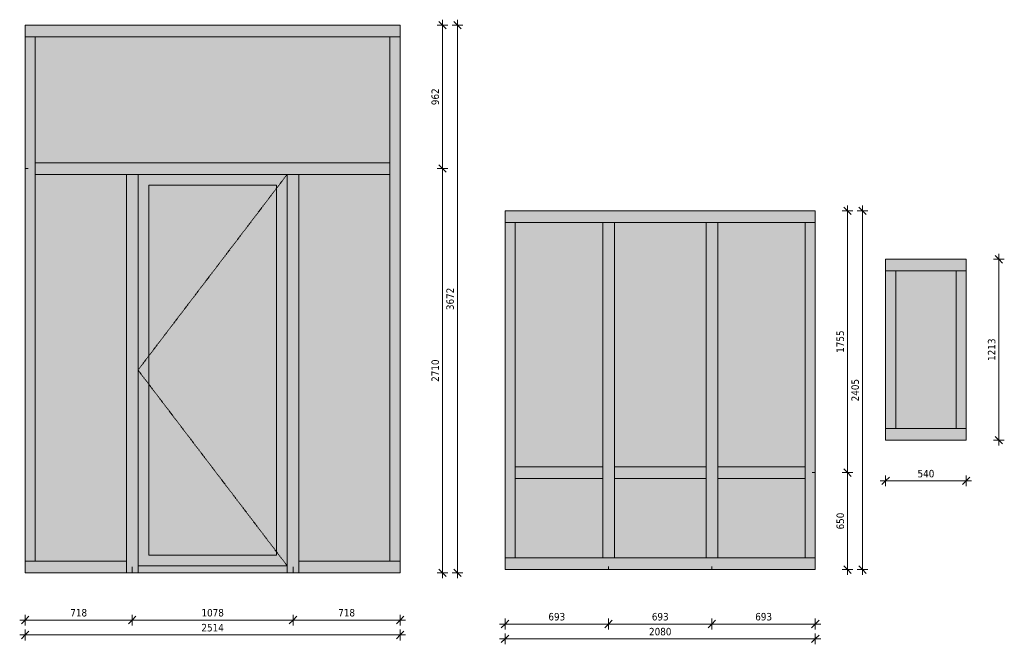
# Model space of a CAD drawing. Header units: millimetres. Extents: x -25806 to 473, y -518 to 7306.
# Tile 1 of 4: x -25806 to -19206, y -518 to 3669. Entities that reach past the tile are written whole.
import ezdxf

# ---------------------------------------------------------------- set-up
doc = ezdxf.new("R2010")
doc.units = ezdxf.units.MM
doc.linetypes.add('Hidden', pattern=[7.14375, 4.7625, -2.38125])
for name, color, linetype, lineweight in [('A-ANNO-DIMS', 211, 'Continuous', 9), ('A-ANNO-DIMS-20', 211, 'Continuous', 9), ('A-DETL-THIN', 151, 'Continuous', 13), ('A-DOOR', 31, 'Continuous', 13), ('A-DOOR-FRAM', 31, 'Continuous', 13), ('A-GLAZ', 151, 'Continuous', 13), ('A-GLAZ-CURT', 52, 'Continuous', 13), ('A-GLAZ-CWMG', 51, 'Continuous', 13)]:
    doc.layers.add(name, color=color, linetype=linetype, lineweight=lineweight)
doc.styles.add('Tahoma', font='tahoma.ttf', dxfattribs={"height": 50})
doc.dimstyles.new('00_3B_2_5_-_streep_diagonaal', dxfattribs={"dimscale": 304.8, "dimtxt": 52.201042, "dimasz": 0.164042, "dimexe": 0.11811, "dimexo": 0.0625, "dimgap": 0.032808, "dimtad": 1, "dimdec": 0, "dimzin": 0, "dimdsep": 46, "dimtxsty": 'Tahoma', "dimblk1": 'OBLIQUE', "dimblk2": 'OBLIQUE', "dimsah": 1, "dimcen": 0.09, "dimdle": 0.11811, "dimazin": 0, "dimtfac": 1, "dimtdec": 4, "dimtix": 1, "dimtmove": 0, "dimatfit": 3, "dimfxl": 0.11811, "dimfxlon": 1, "dimtvp": 1, "dimtolj": 1, "dimtzin": 0, "dimarcsym": 2})

# ---------------------------------------------------------------- blocks, each defined once
blk = doc.blocks.new('System Panel - NLRS_31_CWP_glas dubbel_gen_ASN-3634180-Bu_01')
at = {"layer": 'A-GLAZ-CURT'}
blk.add_hatch(color=256, dxfattribs=at).paths.add_polyline_path([(-23323.6, 39), (-23323.6, 2632), (-23934.6, 2632), (-23934.6, 39)])
blk = doc.blocks.new('Rectangular Mullion - 30_3B_rechthoek antraciet-4144478-Bu_01')
at = {"layer": 'A-GLAZ-CWMG'}
blk.add_hatch(color=256, dxfattribs=at).paths.add_polyline_path([(-25051.6, 3554.5), (-25051.6, 3632.5), (-25769.6, 3632.5), (-25769.6, 3554.5)])
for p, q in [((-25769.6, 3554.5), (-25769.6, 3632.5)), ((-25051.6, 3632.5), (-25769.6, 3632.5)), ((-25051.6, 3554.5), (-25769.6, 3554.5))]:
    blk.add_line(p, q, dxfattribs=at)
blk = doc.blocks.new('Rectangular Mullion - 30_3B_rechthoek antraciet-4144474-Bu_01')
at = {"layer": 'A-GLAZ-CWMG'}
blk.add_hatch(color=256, dxfattribs=at).paths.add_polyline_path([(-23934.6, -39), (-23255.6, -39), (-23255.6, 39), (-23934.6, 39)])
for p, q in [((-23934.6, -39), (-23934.6, 39)), ((-23934.6, 39), (-23255.6, 39)), ((-23255.6, 39), (-23255.6, -39)), ((-23934.6, -39), (-23255.6, -39))]:
    blk.add_line(p, q, dxfattribs=at)
blk = doc.blocks.new('Rectangular Mullion - 30_3B_rechthoek antraciet 2-3634214-Bu_01')
at = {"layer": 'A-GLAZ-CWMG'}
blk.add_hatch(color=256, dxfattribs=at).paths.add_polyline_path([(-25701.6, 39), (-25701.6, 2671), (-25769.6, 2671), (-25769.6, 39)])
for p, q in [((-25769.6, 2671), (-25769.6, 39)), ((-25701.6, 2671), (-25701.6, 39)), ((-25701.6, 39), (-25769.6, 39))]:
    blk.add_line(p, q, dxfattribs=at)
blk = doc.blocks.new('Rectangular Mullion - 30_3B_rechthoek antraciet 2-3634215-Bu_01')
at = {"layer": 'A-GLAZ-CWMG'}
blk.add_hatch(color=256, dxfattribs=at).paths.add_polyline_path([(-23255.6, 2671), (-23255.6, 3554.5), (-23323.6, 3554.5), (-23323.6, 2671)])
for p, q in [((-23323.6, 3554.5), (-23255.6, 3554.5)), ((-23323.6, 2671), (-23323.6, 3554.5)), ((-23255.6, 2671), (-23255.6, 3554.5))]:
    blk.add_line(p, q, dxfattribs=at)
blk = doc.blocks.new('System Panel - NLRS_31_CWP_glas dubbel_gen_ASN-3634216-Bu_01')
at = {"layer": 'A-GLAZ-CURT'}
blk.add_hatch(color=256, dxfattribs=at).paths.add_polyline_path([(-25701.6, 2710), (-23323.6, 2710), (-23323.6, 3554.5), (-25701.6, 3554.5)])
blk = doc.blocks.new('Rectangular Mullion - 30_3B_rechthoek antraciet 2-4144479-Bu_01')
at = {"layer": 'A-GLAZ-CWMG'}
blk.add_hatch(color=256, dxfattribs=at).paths.add_polyline_path([(-25701.6, 2671), (-25701.6, 3554.5), (-25769.6, 3554.5), (-25769.6, 2671)])
for p, q in [((-25769.6, 3554.5), (-25701.6, 3554.5)), ((-25769.6, 3554.5), (-25769.6, 2671)), ((-25701.6, 3554.5), (-25701.6, 2671))]:
    blk.add_line(p, q, dxfattribs=at)
blk = doc.blocks.new('Rectangular Mullion - 30_3B_rechthoek antraciet 2-4144475-Bu_01')
at = {"layer": 'A-GLAZ-CWMG'}
blk.add_hatch(color=256, dxfattribs=at).paths.add_polyline_path([(-23323.6, 39), (-23255.6, 39), (-23255.6, 2671), (-23323.6, 2671)])
for p, q in [((-23323.6, 39), (-23323.6, 2671)), ((-23255.6, 39), (-23255.6, 2671)), ((-23255.6, 39), (-23323.6, 39))]:
    blk.add_line(p, q, dxfattribs=at)
blk = doc.blocks.new('Rectangular Mullion - 30_3B_rechthoek antraciet-3634212-Bu_01')
at = {"layer": 'A-GLAZ-CWMG'}
blk.add_hatch(color=256, dxfattribs=at).paths.add_polyline_path([(-23323.6, 2632), (-23323.6, 2710), (-23973.6, 2710), (-23973.6, 2632)])
for p, q in [((-23323.6, 2710), (-23973.6, 2710)), ((-23323.6, 2710), (-23323.6, 2632)), ((-23323.6, 2632), (-23973.6, 2632))]:
    blk.add_line(p, q, dxfattribs=at)
blk = doc.blocks.new('Rectangular Mullion - 30_3B_rechthoek antraciet-2640066-Bu_01')
at = {"layer": 'A-GLAZ-CWMG'}
blk.add_hatch(color=256, dxfattribs=at).paths.add_polyline_path([(-23973.6, 3554.5), (-23973.6, 3632.5), (-25051.6, 3632.5), (-25051.6, 3554.5)])
for p, q in [((-23973.6, 3632.5), (-25051.6, 3632.5)), ((-23973.6, 3554.5), (-25051.6, 3554.5))]:
    blk.add_line(p, q, dxfattribs=at)
blk = doc.blocks.new('Rectangular Mullion - 30_3B_rechthoek antraciet-3629175-Bu_01')
at = {"layer": 'A-GLAZ-CWMG'}
blk.add_hatch(color=256, dxfattribs=at).paths.add_polyline_path([(-25769.6, -39), (-25090.6, -39), (-25090.6, 39), (-25769.6, 39)])
for p, q in [((-25769.6, -39), (-25769.6, 39)), ((-25769.6, 39), (-25090.6, 39)), ((-25090.6, 39), (-25090.6, -39)), ((-25769.6, -39), (-25090.6, -39))]:
    blk.add_line(p, q, dxfattribs=at)
blk = doc.blocks.new('Rectangular Mullion - 30_3B_rechthoek antraciet-3634213-Bu_01')
at = {"layer": 'A-GLAZ-CWMG'}
blk.add_hatch(color=256, dxfattribs=at).paths.add_polyline_path([(-25051.6, 2632), (-25051.6, 2710), (-25701.6, 2710), (-25701.6, 2632)])
for p, q in [((-25701.6, 2632), (-25701.6, 2710)), ((-25051.6, 2710), (-25701.6, 2710)), ((-25051.6, 2632), (-25701.6, 2632))]:
    blk.add_line(p, q, dxfattribs=at)
blk = doc.blocks.new('Rectangular Mullion - 30_3B_rechthoek antraciet-2644892-Bu_01')
at = {"layer": 'A-GLAZ-CWMG'}
blk.add_hatch(color=256, dxfattribs=at).paths.add_polyline_path([(-25012.6, -39), (-25012.6, 2632), (-25090.6, 2632), (-25090.6, -39)])
for p, q in [((-25090.6, 2632), (-25012.6, 2632)), ((-25090.6, 2632), (-25090.6, -39)), ((-25012.6, 2632), (-25012.6, -39)), ((-25012.6, -39), (-25090.6, -39))]:
    blk.add_line(p, q, dxfattribs=at)
blk = doc.blocks.new('NLRS_31_DO_CWB_deur 1_gen_ASN - deur aluminium-3722632-Bu_01')
at = {"layer": 'A-DOOR-FRAM'}
h = blk.add_hatch(color=256, dxfattribs=at)
h.paths.add_polyline_path([(-24012.6, 8.6), (-24012.6, 2632), (-25012.6, 2632), (-25012.6, 8.6)])
h.paths.add_polyline_path([(-24940.6, 80.6), (-24940.6, 2560), (-24084.6, 2560), (-24084.6, 80.6)])
at = {"layer": 'A-DOOR'}
for p, q in [((-24084.6, 80.6), (-24940.6, 80.6)), ((-24084.6, 8.6), (-24940.6, 8.6))]:
    blk.add_line(p, q, dxfattribs=at)
at = {"layer": 'A-DOOR-FRAM'}
for p, q in [((-24012.6, 2632), (-25012.6, 2632)), ((-25012.6, 8.6), (-25012.6, 2632)), ((-24012.6, 2632), (-24012.6, 8.6)), ((-24940.6, 2560), (-24940.6, 80.6)), ((-24940.6, 2560), (-24084.6, 2560)), ((-24084.6, 80.6), (-24084.6, 2560)), ((-24940.6, 80.6), (-24084.6, 80.6)), ((-24012.6, 8.6), (-25012.6, 8.6))]:
    blk.add_line(p, q, dxfattribs=at)
blk = doc.blocks.new('Rectangular Mullion - 30_3B_rechthoek antraciet-3629177-Bu_01')
at = {"layer": 'A-GLAZ-CWMG'}
blk.add_hatch(color=256, dxfattribs=at).paths.add_polyline_path([(-23255.6, 3554.5), (-23255.6, 3632.5), (-23973.6, 3632.5), (-23973.6, 3554.5)])
for p, q in [((-23255.6, 3632.5), (-23973.6, 3632.5)), ((-23255.6, 3632.5), (-23255.6, 3554.5)), ((-23255.6, 3554.5), (-23973.6, 3554.5))]:
    blk.add_line(p, q, dxfattribs=at)
blk = doc.blocks.new('Rectangular Mullion - 30_3B_rechthoek onderdorpel deur-2644982-Bu_01')
at = {"layer": 'A-GLAZ-CWMG'}
blk.add_hatch(color=256, dxfattribs=at).paths.add_polyline_path([(-25012.6, -39), (-24012.6, -39), (-24012.6, 8.6), (-25012.6, 8.6)])
for p, q in [((-25012.6, -39), (-25012.6, 8.6)), ((-25012.6, 8.6), (-24012.6, 8.6)), ((-24012.6, 8.6), (-24012.6, -39)), ((-25012.6, -39), (-24012.6, -39))]:
    blk.add_line(p, q, dxfattribs=at)
blk = doc.blocks.new('Rectangular Mullion - 30_3B_rechthoek antraciet-2640070-Bu_01')
at = {"layer": 'A-GLAZ-CWMG'}
blk.add_hatch(color=256, dxfattribs=at).paths.add_polyline_path([(-23973.6, 2632), (-23973.6, 2710), (-25051.6, 2710), (-25051.6, 2632)])
for p, q in [((-23973.6, 2710), (-25051.6, 2710)), ((-23973.6, 2632), (-25051.6, 2632))]:
    blk.add_line(p, q, dxfattribs=at)
blk = doc.blocks.new('NLRS_31_WIN_CWB_subvak -SH_gen_ASN - glas 2-2645043-Bu_01')
at = {"layer": 'A-GLAZ'}
blk.add_hatch(color=256, dxfattribs=at).paths.add_polyline_path([(-24084.6, 80.6), (-24084.6, 2560), (-24940.6, 2560), (-24940.6, 80.6)])
blk = doc.blocks.new('BI deur links - BI deur links-3722718-Bu_01')
at = {"layer": 'A-GLAZ', "linetype": 'Hidden'}
for p, q in [((-24012.6, 2632), (-25012.6, 1320.3)), ((-25012.6, 1320.3), (-24012.6, 8.6))]:
    blk.add_line(p, q, dxfattribs=at)
blk = doc.blocks.new('System Panel - 31_WIN_paneel 60 mm-3574056-Bu_02')
at = {"layer": 'A-GLAZ-CURT'}
blk.add_hatch(color=256, dxfattribs=at).paths.add_polyline_path([(-22040.3, 61), (-22040.3, 594), (-22627.6, 594), (-22627.6, 61)])
blk = doc.blocks.new('Rectangular Mullion - 30_3B_rechthoek antraciet-4144076-Bu_02')
at = {"layer": 'A-GLAZ-CWMG'}
blk.add_hatch(color=256, dxfattribs=at).paths.add_polyline_path([(-21308.9, 2309.5), (-20615.6, 2309.5), (-20615.6, 2387.5), (-21308.9, 2387.5)])
for p, q in [((-20615.6, 2387.5), (-21308.9, 2387.5)), ((-20615.6, 2387.5), (-20615.6, 2309.5)), ((-21308.9, 2309.5), (-20615.6, 2309.5))]:
    blk.add_line(p, q, dxfattribs=at)
blk = doc.blocks.new('Rectangular Mullion - 30_3B_rechthoek antraciet-4144044-Bu_02')
at = {"layer": 'A-GLAZ-CWMG'}
blk.add_hatch(color=256, dxfattribs=at).paths.add_polyline_path([(-22001.3, -17), (-22001.3, 61), (-22695.6, 61), (-22695.6, -17)])
for p, q in [((-22695.6, -17), (-22695.6, 61)), ((-22001.3, 61), (-22695.6, 61)), ((-22695.6, -17), (-22001.3, -17))]:
    blk.add_line(p, q, dxfattribs=at)
blk = doc.blocks.new('Rectangular Mullion - 30_3B_rechthoek antraciet 2-3571707-Bu_02')
at = {"layer": 'A-GLAZ-CWMG'}
blk.add_hatch(color=256, dxfattribs=at).paths.add_polyline_path([(-20615.6, 61), (-20615.6, 633), (-20683.6, 633), (-20683.6, 61)])
for p, q in [((-20683.6, 633), (-20683.6, 61)), ((-20615.6, 61), (-20615.6, 633)), ((-20615.6, 61), (-20683.6, 61))]:
    blk.add_line(p, q, dxfattribs=at)
blk = doc.blocks.new('Rectangular Mullion - 30_3B_rechthoek antraciet 2-3571708-Bu_02')
at = {"layer": 'A-GLAZ-CWMG'}
blk.add_hatch(color=256, dxfattribs=at).paths.add_polyline_path([(-22627.6, 633), (-22627.6, 2309.5), (-22695.6, 2309.5), (-22695.6, 633)])
for p, q in [((-22695.6, 2309.5), (-22627.6, 2309.5)), ((-22695.6, 2309.5), (-22695.6, 633)), ((-22627.6, 633), (-22627.6, 2309.5))]:
    blk.add_line(p, q, dxfattribs=at)
blk = doc.blocks.new('System Panel - 31_WIN_glas-3574121-Bu_02')
at = {"layer": 'A-GLAZ-CURT'}
blk.add_hatch(color=256, dxfattribs=at).paths.add_polyline_path([(-22040.3, 672), (-22040.3, 2309.5), (-22627.6, 2309.5), (-22627.6, 672)])
blk = doc.blocks.new('Rectangular Mullion - 30_3B_rechthoek antraciet 2-4144077-Bu_02')
at = {"layer": 'A-GLAZ-CWMG'}
blk.add_hatch(color=256, dxfattribs=at).paths.add_polyline_path([(-20615.6, 633), (-20615.6, 2309.5), (-20683.6, 2309.5), (-20683.6, 633)])
for p, q in [((-20683.6, 2309.5), (-20615.6, 2309.5)), ((-20683.6, 2309.5), (-20683.6, 633)), ((-20615.6, 633), (-20615.6, 2309.5))]:
    blk.add_line(p, q, dxfattribs=at)
blk = doc.blocks.new('Rectangular Mullion - 30_3B_rechthoek antraciet 2-4144045-Bu_02')
at = {"layer": 'A-GLAZ-CWMG'}
blk.add_hatch(color=256, dxfattribs=at).paths.add_polyline_path([(-22627.6, 61), (-22627.6, 633), (-22695.6, 633), (-22695.6, 61)])
for p, q in [((-22695.6, 633), (-22695.6, 61)), ((-22627.6, 61), (-22627.6, 633)), ((-22627.6, 61), (-22695.6, 61))]:
    blk.add_line(p, q, dxfattribs=at)
blk = doc.blocks.new('Rectangular Mullion - 30_3B_rechthoek antraciet-3574053-Bu_02')
at = {"layer": 'A-GLAZ-CWMG'}
blk.add_hatch(color=256, dxfattribs=at).paths.add_polyline_path([(-22040.3, 594), (-22040.3, 672), (-22627.6, 672), (-22627.6, 594)])
for p, q in [((-22627.6, 594), (-22627.6, 672)), ((-22040.3, 672), (-22627.6, 672)), ((-22040.3, 672), (-22040.3, 594)), ((-22627.6, 594), (-22040.3, 594))]:
    blk.add_line(p, q, dxfattribs=at)
blk = doc.blocks.new('System Panel - 31_WIN_paneel 60 mm-3574087-Bu_02')
at = {"layer": 'A-GLAZ-CURT'}
blk.add_hatch(color=256, dxfattribs=at).paths.add_polyline_path([(-20683.6, 61), (-20683.6, 594), (-21269.9, 594), (-21269.9, 61)])
blk = doc.blocks.new('System Panel - 31_WIN_glas-3574122-Bu_02')
at = {"layer": 'A-GLAZ-CURT'}
blk.add_hatch(color=256, dxfattribs=at).paths.add_polyline_path([(-20683.6, 672), (-20683.6, 2309.5), (-21269.9, 2309.5), (-21269.9, 672)])
blk = doc.blocks.new('Rectangular Mullion - 30_3B_rechthoek antraciet-2610508-Bu_02')
at = {"layer": 'A-GLAZ-CWMG'}
blk.add_hatch(color=256, dxfattribs=at).paths.add_polyline_path([(-22001.3, 2309.5), (-21308.9, 2309.5), (-21308.9, 2387.5), (-22001.3, 2387.5)])
for p, q in [((-21308.9, 2387.5), (-22001.3, 2387.5)), ((-22001.3, 2309.5), (-21308.9, 2309.5))]:
    blk.add_line(p, q, dxfattribs=at)
blk = doc.blocks.new('Rectangular Mullion - 30_3B_rechthoek antraciet-3574054-Bu_02')
at = {"layer": 'A-GLAZ-CWMG'}
blk.add_hatch(color=256, dxfattribs=at).paths.add_polyline_path([(-20615.6, -17), (-20615.6, 61), (-21308.9, 61), (-21308.9, -17)])
for p, q in [((-20615.6, 61), (-21308.9, 61)), ((-20615.6, 61), (-20615.6, -17)), ((-21308.9, -17), (-20615.6, -17))]:
    blk.add_line(p, q, dxfattribs=at)
blk = doc.blocks.new('Rectangular Mullion - 30_3B_rechthoek antraciet-3574085-Bu_02')
at = {"layer": 'A-GLAZ-CWMG'}
blk.add_hatch(color=256, dxfattribs=at).paths.add_polyline_path([(-21269.9, 594), (-20683.6, 594), (-20683.6, 672), (-21269.9, 672)])
for p, q in [((-21269.9, 594), (-21269.9, 672)), ((-20683.6, 672), (-21269.9, 672)), ((-20683.6, 672), (-20683.6, 594)), ((-21269.9, 594), (-20683.6, 594))]:
    blk.add_line(p, q, dxfattribs=at)
blk = doc.blocks.new('Rectangular Mullion - 30_3B_rechthoek antraciet-2665033-Bu_02')
at = {"layer": 'A-GLAZ-CWMG'}
blk.add_hatch(color=256, dxfattribs=at).paths.add_polyline_path([(-21269.9, 61), (-21269.9, 633), (-21347.9, 633), (-21347.9, 61)])
for p, q in [((-21347.9, 633), (-21347.9, 61)), ((-21269.9, 61), (-21269.9, 633)), ((-21269.9, 61), (-21347.9, 61))]:
    blk.add_line(p, q, dxfattribs=at)
blk = doc.blocks.new('Rectangular Mullion - 30_3B_rechthoek antraciet-3447249-Bu_02')
at = {"layer": 'A-GLAZ-CWMG'}
blk.add_hatch(color=256, dxfattribs=at).paths.add_polyline_path([(-21269.9, 633), (-21269.9, 2309.5), (-21347.9, 2309.5), (-21347.9, 633)])
for p, q in [((-21347.9, 2309.5), (-21269.9, 2309.5)), ((-21347.9, 2309.5), (-21347.9, 633)), ((-21269.9, 633), (-21269.9, 2309.5))]:
    blk.add_line(p, q, dxfattribs=at)
blk = doc.blocks.new('System Panel - 31_WIN_paneel 60 mm-2665043-Bu_02')
at = {"layer": 'A-GLAZ-CURT'}
blk.add_hatch(color=256, dxfattribs=at).paths.add_polyline_path([(-21347.9, 61), (-21347.9, 594), (-21962.3, 594), (-21962.3, 61)])
blk = doc.blocks.new('System Panel - 31_WIN_glas-3447254-Bu_02')
at = {"layer": 'A-GLAZ-CURT'}
blk.add_hatch(color=256, dxfattribs=at).paths.add_polyline_path([(-21347.9, 672), (-21347.9, 2309.5), (-21962.3, 2309.5), (-21962.3, 672)])
blk = doc.blocks.new('Rectangular Mullion - 30_3B_rechthoek antraciet-3574055-Bu_02')
at = {"layer": 'A-GLAZ-CWMG'}
blk.add_hatch(color=256, dxfattribs=at).paths.add_polyline_path([(-22695.6, 2309.5), (-22001.3, 2309.5), (-22001.3, 2387.5), (-22695.6, 2387.5)])
for p, q in [((-22695.6, 2309.5), (-22695.6, 2387.5)), ((-22001.3, 2387.5), (-22695.6, 2387.5)), ((-22695.6, 2309.5), (-22001.3, 2309.5))]:
    blk.add_line(p, q, dxfattribs=at)
blk = doc.blocks.new('Rectangular Mullion - 30_3B_rechthoek antraciet-2610512-Bu_02')
at = {"layer": 'A-GLAZ-CWMG'}
blk.add_hatch(color=256, dxfattribs=at).paths.add_polyline_path([(-21308.9, -17), (-21308.9, 61), (-22001.3, 61), (-22001.3, -17)])
for p, q in [((-21308.9, 61), (-22001.3, 61)), ((-22001.3, -17), (-21308.9, -17))]:
    blk.add_line(p, q, dxfattribs=at)
blk = doc.blocks.new('Rectangular Mullion - 30_3B_rechthoek antraciet-2610513-Bu_02')
at = {"layer": 'A-GLAZ-CWMG'}
blk.add_hatch(color=256, dxfattribs=at).paths.add_polyline_path([(-21962.3, 594), (-21347.9, 594), (-21347.9, 672), (-21962.3, 672)])
for p, q in [((-21962.3, 594), (-21962.3, 672)), ((-21347.9, 672), (-21962.3, 672)), ((-21347.9, 672), (-21347.9, 594)), ((-21962.3, 594), (-21347.9, 594))]:
    blk.add_line(p, q, dxfattribs=at)
blk = doc.blocks.new('System Panel - NLRS_31_CWP_glas dubbel_gen_ASN-3604960-Bu_03')
at = {"layer": 'A-GLAZ-CURT'}
blk.add_hatch(color=256, dxfattribs=at).paths.add_polyline_path([(-13423.6, 928), (-13423.6, 1984.5), (-13827.6, 1984.5), (-13827.6, 928)])
blk = doc.blocks.new('Rectangular Mullion - 30_3B_rechthoek antraciet-4144147-Bu_03')
at = {"layer": 'A-GLAZ-CWMG'}
blk.add_hatch(color=256, dxfattribs=at).paths.add_polyline_path([(-13355.6, 1984.5), (-13355.6, 2062.5), (-13895.6, 2062.5), (-13895.6, 1984.5)])
for p, q in [((-13895.6, 1984.5), (-13895.6, 2062.5)), ((-13355.6, 2062.5), (-13895.6, 2062.5)), ((-13355.6, 2062.5), (-13355.6, 1984.5)), ((-13895.6, 1984.5), (-13355.6, 1984.5))]:
    blk.add_line(p, q, dxfattribs=at)
blk = doc.blocks.new('Rectangular Mullion - 30_3B_rechthoek antraciet-4144164-Bu_03')
at = {"layer": 'A-GLAZ-CWMG'}
blk.add_hatch(color=256, dxfattribs=at).paths.add_polyline_path([(-13355.6, 850), (-13355.6, 928), (-13895.6, 928), (-13895.6, 850)])
for p, q in [((-13895.6, 850), (-13895.6, 928)), ((-13355.6, 928), (-13895.6, 928)), ((-13355.6, 928), (-13355.6, 850)), ((-13895.6, 850), (-13355.6, 850))]:
    blk.add_line(p, q, dxfattribs=at)
blk = doc.blocks.new('Rectangular Mullion - 30_3B_rechthoek antraciet 2-4144165-Bu_03')
at = {"layer": 'A-GLAZ-CWMG'}
blk.add_hatch(color=256, dxfattribs=at).paths.add_polyline_path([(-13355.6, 928), (-13355.6, 1984.5), (-13423.6, 1984.5), (-13423.6, 928)])
for p, q in [((-13423.6, 1984.5), (-13355.6, 1984.5)), ((-13423.6, 1984.5), (-13423.6, 928)), ((-13355.6, 928), (-13355.6, 1984.5)), ((-13355.6, 928), (-13423.6, 928))]:
    blk.add_line(p, q, dxfattribs=at)
blk = doc.blocks.new('Rectangular Mullion - 30_3B_rechthoek antraciet 2-4144163-Bu_03')
at = {"layer": 'A-GLAZ-CWMG'}
blk.add_hatch(color=256, dxfattribs=at).paths.add_polyline_path([(-13827.6, 928), (-13827.6, 1984.5), (-13895.6, 1984.5), (-13895.6, 928)])
for p, q in [((-13895.6, 1984.5), (-13827.6, 1984.5)), ((-13895.6, 1984.5), (-13895.6, 928)), ((-13827.6, 928), (-13827.6, 1984.5)), ((-13827.6, 928), (-13895.6, 928))]:
    blk.add_line(p, q, dxfattribs=at)
blk = doc.blocks.new('DIMBLOCK1-Bu_01')
at = {"layer": 'A-ANNO-DIMS-20'}
for p, q in [((-25805.6, -455), (-23219.6, -455)), ((-25769.6, -455), (-25794.6, -480)), ((-25769.6, -455), (-25769.6, -419)), ((-25769.6, -455), (-25744.6, -430)), ((-25769.6, -455), (-25769.6, -491)), ((-23255.6, -455), (-23280.6, -480)), ((-23255.6, -455), (-23255.6, -419)), ((-23255.6, -455), (-23230.6, -430)), ((-23255.6, -455), (-23255.6, -491))]:
    blk.add_line(p, q, dxfattribs=at)
at = {"layer": 'A-ANNO-DIMS-20', "color": 0, "insert": (-24587.2, -380.9), "char_height": 50, "width": 178.975, "attachment_point": 1, "line_spacing_factor": 0.994306, "style": 'Tahoma'}
blk.add_mtext('2514', dxfattribs=at)
blk = doc.blocks.new('_Oblique')
at = {"color": 0, "linetype": 'ByBlock', "lineweight": -2}
blk.add_line((-0.5, -0.5), (0.5, 0.5), dxfattribs=at)
blk = doc.blocks.new('DIMBLOCK2-Bu_01')
at = {"layer": 'A-ANNO-DIMS-20'}
for p, q in [((-25769.6, -355), (-25769.6, -319)), ((-25769.6, -355), (-25744.6, -330)), ((-25051.6, -355), (-25051.6, -319)), ((-25051.6, -355), (-25026.6, -330)), ((-25805.6, -355), (-25051.6, -355)), ((-25769.6, -355), (-25794.6, -380)), ((-25769.6, -355), (-25769.6, -391)), ((-25051.6, -355), (-25076.6, -380)), ((-25051.6, -355), (-25051.6, -391))]:
    blk.add_line(p, q, dxfattribs=at)
at = {"layer": 'A-ANNO-DIMS-20', "color": 0, "insert": (-25466.5, -280.9), "char_height": 50, "width": 134.231, "attachment_point": 1, "line_spacing_factor": 0.994306, "style": 'Tahoma'}
blk.add_mtext('718', dxfattribs=at)
blk = doc.blocks.new('DIMBLOCK3-Bu_01')
at = {"layer": 'A-ANNO-DIMS-20'}
for p, q in [((-25051.6, -355), (-25051.6, -319)), ((-25051.6, -355), (-25026.6, -330)), ((-23973.6, -355), (-23973.6, -319)), ((-23973.6, -355), (-23948.6, -330)), ((-25051.6, -355), (-25076.6, -380)), ((-25051.6, -355), (-23973.6, -355)), ((-25051.6, -355), (-25051.6, -391)), ((-23973.6, -355), (-23998.6, -380)), ((-23973.6, -355), (-23973.6, -391))]:
    blk.add_line(p, q, dxfattribs=at)
at = {"layer": 'A-ANNO-DIMS-20', "color": 0, "insert": (-24587.2, -280.9), "char_height": 50, "width": 178.975, "attachment_point": 1, "line_spacing_factor": 0.994306, "style": 'Tahoma'}
blk.add_mtext('1078', dxfattribs=at)
blk = doc.blocks.new('DIMBLOCK4-Bu_01')
at = {"layer": 'A-ANNO-DIMS-20'}
for p, q in [((-23973.6, -355), (-23973.6, -319)), ((-23973.6, -355), (-23948.6, -330)), ((-23255.6, -355), (-23255.6, -319)), ((-23255.6, -355), (-23230.6, -330)), ((-23973.6, -355), (-23998.6, -380)), ((-23973.6, -355), (-23219.6, -355)), ((-23973.6, -355), (-23973.6, -391)), ((-23255.6, -355), (-23280.6, -380)), ((-23255.6, -355), (-23255.6, -391))]:
    blk.add_line(p, q, dxfattribs=at)
at = {"layer": 'A-ANNO-DIMS-20', "color": 0, "insert": (-23670.5, -280.9), "char_height": 50, "width": 134.231, "attachment_point": 1, "line_spacing_factor": 0.994306, "style": 'Tahoma'}
blk.add_mtext('718', dxfattribs=at)
blk = doc.blocks.new('DIMBLOCK5-Bu_01')
at = {"layer": 'A-ANNO-DIMS-20'}
for p, q in [((-22971.4, 3632.5), (-23007.4, 3632.5)), ((-22971.4, 3632.5), (-22996.4, 3657.5)), ((-22971.4, 3668.5), (-22971.4, 2671)), ((-22971.4, 3632.5), (-22946.4, 3607.5)), ((-22971.4, 3632.5), (-22935.4, 3632.5)), ((-22971.4, 2671), (-23007.4, 2671)), ((-22971.4, 2671), (-22996.4, 2696)), ((-22971.4, 2671), (-22946.4, 2646)), ((-22971.4, 2671), (-22935.4, 2671))]:
    blk.add_line(p, q, dxfattribs=at)
at = {"layer": 'A-ANNO-DIMS-20', "color": 0, "insert": (-23045.5, 3095.8), "char_height": 50, "width": 134.231, "attachment_point": 1, "rotation": 90, "line_spacing_factor": 0.994306, "style": 'Tahoma'}
blk.add_mtext('962', dxfattribs=at)
blk = doc.blocks.new('DIMBLOCK6-Bu_01')
at = {"layer": 'A-ANNO-DIMS-20'}
for p, q in [((-22971.4, 2671), (-23007.4, 2671)), ((-22971.4, 2671), (-22996.4, 2696)), ((-22971.4, 2671), (-22971.4, -75)), ((-22971.4, 2671), (-22946.4, 2646)), ((-22971.4, 2671), (-22935.4, 2671)), ((-22971.4, -39), (-23007.4, -39)), ((-22971.4, -39), (-22996.4, -14)), ((-22971.4, -39), (-22946.4, -64)), ((-22971.4, -39), (-22935.4, -39))]:
    blk.add_line(p, q, dxfattribs=at)
at = {"layer": 'A-ANNO-DIMS-20', "color": 0, "insert": (-23045.5, 1241.4), "char_height": 50, "width": 178.975, "attachment_point": 1, "rotation": 90, "line_spacing_factor": 0.994306, "style": 'Tahoma'}
blk.add_mtext('2710', dxfattribs=at)
blk = doc.blocks.new('DIMBLOCK7-Bu_01')
at = {"layer": 'A-ANNO-DIMS-20'}
for p, q in [((-22871.4, 3632.5), (-22907.4, 3632.5)), ((-22871.4, 3632.5), (-22896.4, 3657.5)), ((-22871.4, 3668.5), (-22871.4, -75)), ((-22871.4, 3632.5), (-22846.4, 3607.5)), ((-22871.4, 3632.5), (-22835.4, 3632.5)), ((-22871.4, -39), (-22907.4, -39)), ((-22871.4, -39), (-22896.4, -14)), ((-22871.4, -39), (-22846.4, -64)), ((-22871.4, -39), (-22835.4, -39))]:
    blk.add_line(p, q, dxfattribs=at)
at = {"layer": 'A-ANNO-DIMS-20', "color": 0, "insert": (-22945.5, 1722.2), "char_height": 50, "width": 178.975, "attachment_point": 1, "rotation": 90, "line_spacing_factor": 0.994306, "style": 'Tahoma'}
blk.add_mtext('3672', dxfattribs=at)
blk = doc.blocks.new('DIMBLOCK8-Bu_02')
at = {"layer": 'A-ANNO-DIMS-20'}
for p, q in [((-20256.6, 2387.5), (-20292.6, 2387.5)), ((-20256.6, 2387.5), (-20281.6, 2412.5)), ((-20256.6, 2423.5), (-20256.6, 633)), ((-20256.6, 2387.5), (-20231.6, 2362.5)), ((-20256.6, 2387.5), (-20220.6, 2387.5)), ((-20256.6, 633), (-20292.6, 633)), ((-20256.6, 633), (-20281.6, 658)), ((-20256.6, 633), (-20231.6, 608)), ((-20256.6, 633), (-20220.6, 633))]:
    blk.add_line(p, q, dxfattribs=at)
at = {"layer": 'A-ANNO-DIMS-20', "color": 0, "insert": (-20330.7, 1435.7), "char_height": 50, "width": 178.975, "attachment_point": 1, "rotation": 90, "line_spacing_factor": 0.994306, "style": 'Tahoma'}
blk.add_mtext('1755', dxfattribs=at)
blk = doc.blocks.new('DIMBLOCK9-Bu_02')
at = {"layer": 'A-ANNO-DIMS-20'}
for p, q in [((-20256.6, 633), (-20292.6, 633)), ((-20256.6, 633), (-20281.6, 658)), ((-20256.6, 633), (-20256.6, -53)), ((-20256.6, 633), (-20231.6, 608)), ((-20256.6, 633), (-20220.6, 633)), ((-20256.6, -17), (-20281.6, 8)), ((-20256.6, -17), (-20292.6, -17)), ((-20256.6, -17), (-20231.6, -42)), ((-20256.6, -17), (-20220.6, -17))]:
    blk.add_line(p, q, dxfattribs=at)
at = {"layer": 'A-ANNO-DIMS-20', "color": 0, "insert": (-20330.7, 252.1), "char_height": 50, "width": 134.231, "attachment_point": 1, "rotation": 90, "line_spacing_factor": 0.994306, "style": 'Tahoma'}
blk.add_mtext('650', dxfattribs=at)
blk = doc.blocks.new('DIMBLOCK10-Bu_02')
at = {"layer": 'A-ANNO-DIMS-20'}
for p, q in [((-20156.6, 2387.5), (-20192.6, 2387.5)), ((-20156.6, 2387.5), (-20181.6, 2412.5)), ((-20156.6, 2423.5), (-20156.6, -53)), ((-20156.6, 2387.5), (-20131.6, 2362.5)), ((-20156.6, 2387.5), (-20120.6, 2387.5)), ((-20156.6, -17), (-20181.6, 8)), ((-20156.6, -17), (-20192.6, -17)), ((-20156.6, -17), (-20131.6, -42)), ((-20156.6, -17), (-20120.6, -17))]:
    blk.add_line(p, q, dxfattribs=at)
at = {"layer": 'A-ANNO-DIMS-20', "color": 0, "insert": (-20230.7, 1110.7), "char_height": 50, "width": 178.975, "attachment_point": 1, "rotation": 90, "line_spacing_factor": 0.994306, "style": 'Tahoma'}
blk.add_mtext('2405', dxfattribs=at)
blk = doc.blocks.new('DIMBLOCK11-Bu_02')
at = {"layer": 'A-ANNO-DIMS-20'}
for p, q in [((-22588.6, -381.6), (-21859.2, -381.6)), ((-22552.6, -381.6), (-22577.6, -406.6)), ((-22552.6, -381.6), (-22552.6, -345.6)), ((-22552.6, -381.6), (-22527.6, -356.6)), ((-22552.6, -381.6), (-22552.6, -417.6)), ((-21859.2, -381.6), (-21884.2, -406.6)), ((-21859.2, -381.6), (-21859.2, -345.6)), ((-21859.2, -381.6), (-21834.2, -356.6)), ((-21859.2, -381.6), (-21859.2, -417.6))]:
    blk.add_line(p, q, dxfattribs=at)
at = {"layer": 'A-ANNO-DIMS-20', "color": 0, "insert": (-22261.8, -307.5), "char_height": 50, "width": 134.231, "attachment_point": 1, "line_spacing_factor": 0.994306, "style": 'Tahoma'}
blk.add_mtext('693', dxfattribs=at)
blk = doc.blocks.new('DIMBLOCK12-Bu_02')
at = {"layer": 'A-ANNO-DIMS-20'}
for p, q in [((-21859.2, -381.6), (-21884.2, -406.6)), ((-21859.2, -381.6), (-21859.2, -345.6)), ((-21859.2, -381.6), (-21834.2, -356.6)), ((-21859.2, -381.6), (-21166, -381.6)), ((-21859.2, -381.6), (-21859.2, -417.6)), ((-21166, -381.6), (-21191, -406.6)), ((-21166, -381.6), (-21166, -345.6)), ((-21166, -381.6), (-21141, -356.6)), ((-21166, -381.6), (-21166, -417.6))]:
    blk.add_line(p, q, dxfattribs=at)
at = {"layer": 'A-ANNO-DIMS-20', "color": 0, "insert": (-21568.5, -307.5), "char_height": 50, "width": 134.231, "attachment_point": 1, "line_spacing_factor": 0.994306, "style": 'Tahoma'}
blk.add_mtext('693', dxfattribs=at)
blk = doc.blocks.new('DIMBLOCK13-Bu_02')
at = {"layer": 'A-ANNO-DIMS-20'}
for p, q in [((-21166, -381.6), (-21191, -406.6)), ((-21166, -381.6), (-21166, -345.6)), ((-21166, -381.6), (-21141, -356.6)), ((-21166, -381.6), (-20436.6, -381.6)), ((-21166, -381.6), (-21166, -417.6)), ((-20472.6, -381.6), (-20497.6, -406.6)), ((-20472.6, -381.6), (-20472.6, -345.6)), ((-20472.6, -381.6), (-20447.6, -356.6)), ((-20472.6, -381.6), (-20472.6, -417.6))]:
    blk.add_line(p, q, dxfattribs=at)
at = {"layer": 'A-ANNO-DIMS-20', "color": 0, "insert": (-20875.3, -307.5), "char_height": 50, "width": 134.231, "attachment_point": 1, "line_spacing_factor": 0.994306, "style": 'Tahoma'}
blk.add_mtext('693', dxfattribs=at)
blk = doc.blocks.new('DIMBLOCK14-Bu_02')
at = {"layer": 'A-ANNO-DIMS-20'}
for p, q in [((-22552.6, -481.6), (-22552.6, -445.6)), ((-22552.6, -481.6), (-22527.6, -456.6)), ((-20472.6, -481.6), (-20472.6, -445.6)), ((-20472.6, -481.6), (-20447.6, -456.6)), ((-20436.6, -481.6), (-22588.6, -481.6)), ((-22552.6, -481.6), (-22577.6, -506.6)), ((-22552.6, -481.6), (-22552.6, -517.6)), ((-20472.6, -481.6), (-20497.6, -506.6)), ((-20472.6, -481.6), (-20472.6, -517.6))]:
    blk.add_line(p, q, dxfattribs=at)
at = {"layer": 'A-ANNO-DIMS-20', "color": 0, "insert": (-21587.2, -407.5), "char_height": 50, "width": 178.975, "attachment_point": 1, "line_spacing_factor": 0.994306, "style": 'Tahoma'}
blk.add_mtext('2080', dxfattribs=at)
blk = doc.blocks.new('DIMBLOCK15-Bu_03')
at = {"layer": 'A-ANNO-DIMS-20'}
for p, q in [((-20001.4, 577.3), (-20001.4, 613.3)), ((-20001.4, 577.3), (-19976.4, 602.3)), ((-19461.4, 577.3), (-19461.4, 613.3)), ((-19461.4, 577.3), (-19436.4, 602.3)), ((-20037.4, 577.3), (-19425.4, 577.3)), ((-20001.4, 577.3), (-20026.4, 552.3)), ((-20001.4, 577.3), (-20001.4, 541.3)), ((-19461.4, 577.3), (-19486.4, 552.3)), ((-19461.4, 577.3), (-19461.4, 541.3))]:
    blk.add_line(p, q, dxfattribs=at)
at = {"layer": 'A-ANNO-DIMS-20', "color": 0, "insert": (-19787.4, 651.4), "char_height": 50, "width": 134.231, "attachment_point": 1, "line_spacing_factor": 0.994306, "style": 'Tahoma'}
blk.add_mtext('540', dxfattribs=at)
blk = doc.blocks.new('DIMBLOCK16-Bu_03')
at = {"layer": 'A-ANNO-DIMS-20'}
for p, q in [((-19241.8, 2062.5), (-19277.8, 2062.5)), ((-19241.8, 2062.5), (-19266.8, 2087.5)), ((-19241.8, 2098.5), (-19241.8, 814)), ((-19241.8, 2062.5), (-19216.8, 2037.5)), ((-19241.8, 2062.5), (-19205.8, 2062.5)), ((-19241.8, 850), (-19266.8, 875)), ((-19241.8, 850), (-19277.8, 850)), ((-19241.8, 850), (-19216.8, 825)), ((-19241.8, 850), (-19205.8, 850))]:
    blk.add_line(p, q, dxfattribs=at)
at = {"layer": 'A-ANNO-DIMS-20', "color": 0, "insert": (-19315.9, 1381.7), "char_height": 50, "width": 178.975, "attachment_point": 1, "rotation": 90, "line_spacing_factor": 0.994306, "style": 'Tahoma'}
blk.add_mtext('1213', dxfattribs=at)

msp = doc.modelspace()

# ---------------------------------------------------------------- linework, layer by layer
at = {"layer": 'A-DETL-THIN'}
for p, q in [((-25769.6, 2671), (-25749.6, 2671)), ((-20472.6, 633), (-20492.6, 633)), ((-25051.6, -39), (-25051.6, 1)), ((-23973.6, -39), (-23973.6, 1)), ((-21859.2, -17), (-21859.2, 3)), ((-21166, -17), (-21166, 3))]:
    msp.add_line(p, q, dxfattribs=at)

# ---------------------------------------------------------------- block references
at = {"layer": 'A-DOOR-FRAM'}
msp.add_blockref('NLRS_31_DO_CWB_deur 1_gen_ASN - deur aluminium-3722632-Bu_01', (0, 0), dxfattribs=at)
at = {"layer": 'A-GLAZ', "linetype": 'Hidden'}
msp.add_blockref('BI deur links - BI deur links-3722718-Bu_01', (0, 0), dxfattribs=at)
at = {"layer": 'A-GLAZ'}
msp.add_blockref('NLRS_31_WIN_CWB_subvak -SH_gen_ASN - glas 2-2645043-Bu_01', (0, 0), dxfattribs=at)
at = {"layer": 'A-GLAZ-CURT'}
for name, p in [('System Panel - NLRS_31_CWP_glas dubbel_gen_ASN-3634216-Bu_01', (0, 0)), ('System Panel - NLRS_31_CWP_glas dubbel_gen_ASN-3634180-Bu_01', (-1767, 0)), ('System Panel - NLRS_31_CWP_glas dubbel_gen_ASN-3634180-Bu_01', (0, 0)), ('System Panel - 31_WIN_glas-3574121-Bu_02', (143, 0)), ('System Panel - 31_WIN_glas-3447254-Bu_02', (143, 0)), ('System Panel - 31_WIN_glas-3574122-Bu_02', (143, 0)), ('System Panel - NLRS_31_CWP_glas dubbel_gen_ASN-3604960-Bu_03', (-6105.8, 0)), ('System Panel - 31_WIN_paneel 60 mm-3574056-Bu_02', (143, 0)), ('System Panel - 31_WIN_paneel 60 mm-2665043-Bu_02', (143, 0)), ('System Panel - 31_WIN_paneel 60 mm-3574087-Bu_02', (143, 0))]:
    msp.add_blockref(name, p, dxfattribs=at)
at = {"layer": 'A-GLAZ-CWMG'}
for name, p in [('Rectangular Mullion - 30_3B_rechthoek antraciet-4144478-Bu_01', (0, 0)), ('Rectangular Mullion - 30_3B_rechthoek antraciet-2640066-Bu_01', (0, 0)), ('Rectangular Mullion - 30_3B_rechthoek antraciet-3629177-Bu_01', (0, 0)), ('Rectangular Mullion - 30_3B_rechthoek antraciet 2-4144479-Bu_01', (0, 0)), ('Rectangular Mullion - 30_3B_rechthoek antraciet 2-3634215-Bu_01', (0, 0)), ('Rectangular Mullion - 30_3B_rechthoek antraciet-3634213-Bu_01', (0, 0)), ('Rectangular Mullion - 30_3B_rechthoek antraciet-2640070-Bu_01', (0, 0)), ('Rectangular Mullion - 30_3B_rechthoek antraciet-3634212-Bu_01', (0, 0)), ('Rectangular Mullion - 30_3B_rechthoek antraciet 2-3634214-Bu_01', (0, 0)), ('Rectangular Mullion - 30_3B_rechthoek antraciet 2-4144475-Bu_01', (0, 0)), ('Rectangular Mullion - 30_3B_rechthoek antraciet-2644892-Bu_01', (0, 0)), ('Rectangular Mullion - 30_3B_rechthoek antraciet-2644892-Bu_01', (1078, 0)), ('Rectangular Mullion - 30_3B_rechthoek antraciet-3574055-Bu_02', (143, 0)), ('Rectangular Mullion - 30_3B_rechthoek antraciet-2610508-Bu_02', (143, 0)), ('Rectangular Mullion - 30_3B_rechthoek antraciet-4144076-Bu_02', (143, 0)), ('Rectangular Mullion - 30_3B_rechthoek antraciet 2-3571708-Bu_02', (143, 0)), ('Rectangular Mullion - 30_3B_rechthoek antraciet-3447249-Bu_02', (-549.3, 0)), ('Rectangular Mullion - 30_3B_rechthoek antraciet-3447249-Bu_02', (143, 0)), ('Rectangular Mullion - 30_3B_rechthoek antraciet 2-4144077-Bu_02', (143, 0)), ('Rectangular Mullion - 30_3B_rechthoek antraciet-4144147-Bu_03', (-6105.8, 0)), ('Rectangular Mullion - 30_3B_rechthoek antraciet 2-4144163-Bu_03', (-6105.8, 0)), ('Rectangular Mullion - 30_3B_rechthoek antraciet 2-4144165-Bu_03', (-6105.8, 0)), ('Rectangular Mullion - 30_3B_rechthoek antraciet-4144164-Bu_03', (-6105.8, 0)), ('Rectangular Mullion - 30_3B_rechthoek antraciet-3574053-Bu_02', (143, 0)), ('Rectangular Mullion - 30_3B_rechthoek antraciet-2610513-Bu_02', (143, 0)), ('Rectangular Mullion - 30_3B_rechthoek antraciet-3574085-Bu_02', (143, 0)), ('Rectangular Mullion - 30_3B_rechthoek antraciet 2-4144045-Bu_02', (143, 0)), ('Rectangular Mullion - 30_3B_rechthoek antraciet-2665033-Bu_02', (-549.3, 0)), ('Rectangular Mullion - 30_3B_rechthoek antraciet-2665033-Bu_02', (143, 0)), ('Rectangular Mullion - 30_3B_rechthoek antraciet 2-3571707-Bu_02', (143, 0)), ('Rectangular Mullion - 30_3B_rechthoek antraciet-3629175-Bu_01', (0, 0)), ('Rectangular Mullion - 30_3B_rechthoek onderdorpel deur-2644982-Bu_01', (0, 0)), ('Rectangular Mullion - 30_3B_rechthoek antraciet-4144474-Bu_01', (0, 0)), ('Rectangular Mullion - 30_3B_rechthoek antraciet-4144044-Bu_02', (143, 0)), ('Rectangular Mullion - 30_3B_rechthoek antraciet-2610512-Bu_02', (143, 0)), ('Rectangular Mullion - 30_3B_rechthoek antraciet-3574054-Bu_02', (143, 0))]:
    msp.add_blockref(name, p, dxfattribs=at)

# ---------------------------------------------------------------- dimensions: what is measured, and where the dimension line sits
at = {"layer": 'A-ANNO-DIMS'}
for base, p1, p2, override, picture, middle in [((-22971.4119749, 2671), (-23007.4119749, 3632.5), (-23007.4119749, 2671), {"dimpost": '<>', "dimfxl": 961.5}, 'DIMBLOCK5-Bu_01', (-23007.4529418, 3151.75)), ((-22871.4119749, -39), (-22907.4119749, 3632.5), (-22907.4119749, -39), {"dimpost": '<>', "dimfxl": 3671.5}, 'DIMBLOCK7-Bu_01', (-22907.4529418, 1796.75)), ((-22971.4, -39), (-23007.4, 2671), (-23007.4, -39), {"dimpost": '<>', "dimfxl": 2710}, 'DIMBLOCK6-Bu_01', (-23007.5, 1316)), ((-20256.5948368, 633), (-20292.5948368, 2387.5), (-20292.5948368, 633), {"dimpost": '<>', "dimfxl": 1754.5}, 'DIMBLOCK8-Bu_02', (-20292.1992691, 1510.25)), ((-20156.5948368, -17), (-20192.5948368, 2387.5), (-20192.5948368, -17), {"dimpost": '<>', "dimfxl": 2404.5}, 'DIMBLOCK10-Bu_02', (-20192.6358037, 1185.25)), ((-19241.7758915, 850), (-19277.7758915, 2062.5), (-19277.7758915, 850), {"dimpost": '<>', "dimfxl": 1212.5}, 'DIMBLOCK16-Bu_03', (-19277.8168584, 1456.25)), ((-20256.6, -17), (-20292.6, 633), (-20292.6, -17), {"dimpost": '<>', "dimfxl": 650}, 'DIMBLOCK9-Bu_02', (-20292.6, 308))]:
    dim = msp.add_linear_dim(base=base, p1=p1, p2=p2, angle=90, dimstyle='00_3B_2_5_-_streep_diagonaal', override=override, dxfattribs=at)
    dim.commit()
    dim.dimension.update_dxf_attribs({"geometry": picture, "text_midpoint": middle})
for base, p1, p2, override, picture, middle in [((-19461.4, 577.3), (-20001.4, 613.3), (-19461.4, 613.3), {"dimpost": '<>', "dimfxl": 540}, 'DIMBLOCK15-Bu_03', (-19731.4, 613.3)), ((-25051.6, -355), (-25769.6, -319), (-25051.6, -319), {"dimpost": '<>', "dimfxl": 718}, 'DIMBLOCK2-Bu_01', (-25410.6, -318.8)), ((-23973.6, -355), (-25051.6, -319), (-23973.6, -319), {"dimpost": '<>', "dimfxl": 1078}, 'DIMBLOCK3-Bu_01', (-24512.6, -318.8)), ((-23255.6, -355), (-23973.6, -319), (-23255.6, -319), {"dimpost": '<>', "dimfxl": 718}, 'DIMBLOCK4-Bu_01', (-23614.6, -318.8)), ((-21859.2, -381.6), (-22552.6, -345.6), (-21859.2, -345.6), {"dimpost": '<>', "dimfxl": 693.43}, 'DIMBLOCK11-Bu_02', (-22205.9, -345.6)), ((-21166, -381.6), (-21859.2, -345.6), (-21166, -345.6), {"dimpost": '<>', "dimfxl": 693.14}, 'DIMBLOCK12-Bu_02', (-21512.6, -345.6)), ((-20472.6, -381.6), (-21166, -345.6), (-20472.6, -345.6), {"dimpost": '<>', "dimfxl": 693.43}, 'DIMBLOCK13-Bu_02', (-20819.3, -345.6)), ((-23255.6, -455), (-25769.6, -419), (-23255.6, -419), {"dimpost": '<>', "dimfxl": 2514}, 'DIMBLOCK1-Bu_01', (-24512.6, -418.9)), ((-22552.6, -481.6), (-20472.6, -445.6), (-22552.6, -445.6), {"dimpost": '<>', "dimfxl": 2080}, 'DIMBLOCK14-Bu_02', (-21512.6, -445.5))]:
    dim = msp.add_linear_dim(base=base, p1=p1, p2=p2, dimstyle='00_3B_2_5_-_streep_diagonaal', override=override, dxfattribs=at)
    dim.commit()
    dim.dimension.update_dxf_attribs({"geometry": picture, "text_midpoint": middle})

doc.saveas('drawing.dxf')
